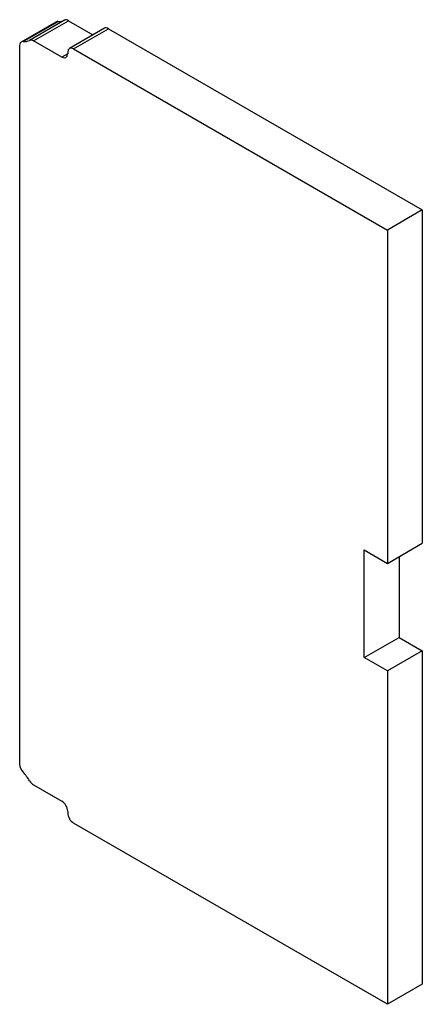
# Model space of a CAD drawing. Header units: inches. Extents: x 7.5 to 106.7, y 3.6 to 50.9.
# Tile 2 of 2: x 100.6 to 106.7, y 36 to 50.9. Entities that reach past the tile are written whole.
import ezdxf

# ---------------------------------------------------------------- set-up
doc = ezdxf.new("R2010")
doc.units = ezdxf.units.IN
doc.header["$MEASUREMENT"] = 0
doc.layers.add('Visible Edges(ANSI)', color=7, linetype='Continuous', lineweight=25)
doc.layers.add('Visible Tangent Edges(ANSI)', color=7, linetype='Continuous', lineweight=25)

msp = doc.modelspace()

# ---------------------------------------------------------------- linework, layer by layer
at = {"layer": 'Visible Edges(ANSI)'}
for p, q in [((100.619, 50.595), (101.149, 50.901)), ((101.335, 50.917), (101.705, 50.703)), ((101.878, 50.803), (101.348, 50.496)), ((101.941, 50.796), (106.705, 48.046)), ((100.593, 39.634), (100.593, 50.538)), ((101.233, 50.363), (100.804, 50.611)), ((101.322, 50.439), (101.322, 50.414)), ((101.41, 50.49), (106.175, 47.74)), ((106.705, 48.046), (106.175, 47.74)), ((106.705, 48.046), (106.705, 42.986)), ((106.175, 47.74), (106.175, 42.68)), ((106.175, 42.68), (106.705, 42.986)), ((105.821, 41.251), (105.821, 42.884)), ((105.821, 42.884), (106.175, 42.68)), ((106.352, 42.782), (106.352, 41.557)), ((105.821, 41.251), (106.352, 41.557)), ((106.352, 41.557), (106.705, 41.353)), ((106.175, 41.047), (105.821, 41.251)), ((106.705, 41.353), (106.175, 41.047)), ((106.705, 41.353), (106.705, 36.293)), ((106.175, 41.047), (106.175, 35.987)), ((100.804, 39.317), (101.233, 39.069)), ((101.322, 38.916), (101.322, 38.891)), ((106.175, 35.987), (101.41, 38.738)), ((106.705, 36.293), (106.175, 35.987))]:
    msp.add_line(p, q, dxfattribs=at)
for centre, major_axis, start_param, end_param in [((101.212, 50.793), (-0.063, 0.108), 5.909304, 6.283185), ((101.035, 51.363), (0.25, -0.433), 5.909304, 6.243801), ((101.335, 50.815), (-0.062, 0.108), 5.497787, 6.243801), ((101.941, 50.694), (-0.062, 0.108), 5.497787, 6.283185), ((100.681, 50.487), (-0.063, 0.108), 5.909304, 7.068583), ((100.504, 51.057), (0.25, -0.433), 5.909304, 6.243801), ((100.804, 50.509), (-0.062, 0.108), 5.497787, 6.243801), ((101.41, 50.388), (-0.062, 0.108), 5.497787, 7.068583), ((101.233, 50.465), (0.062, -0.108), 5.497787, 7.068583), ((100.681, 39.583), (-0.063, 0.108), 0.785398, 1.944678), ((100.504, 39.217), (0.25, -0.433), 1.61018, 1.944678), ((100.804, 39.419), (-0.062, 0.108), 1.61018, 2.356194), ((101.233, 38.967), (-0.063, 0.108), 3.926991, 5.497787), ((101.41, 38.84), (-0.062, 0.108), 0.785398, 2.356194)]:
    msp.add_ellipse(centre, major_axis=major_axis, ratio=0.57735, start_param=start_param, end_param=end_param, dxfattribs=at)
at = {"layer": 'Visible Tangent Edges(ANSI)'}
for p, q in [((100.646, 50.601), (101.176, 50.907)), ((101.275, 50.924), (100.744, 50.618)), ((100.804, 50.611), (101.335, 50.917)), ((101.41, 50.49), (101.941, 50.796)), ((101.322, 50.414), (101.233, 50.363))]:
    msp.add_line(p, q, dxfattribs=at)

doc.saveas('drawing.dxf')
